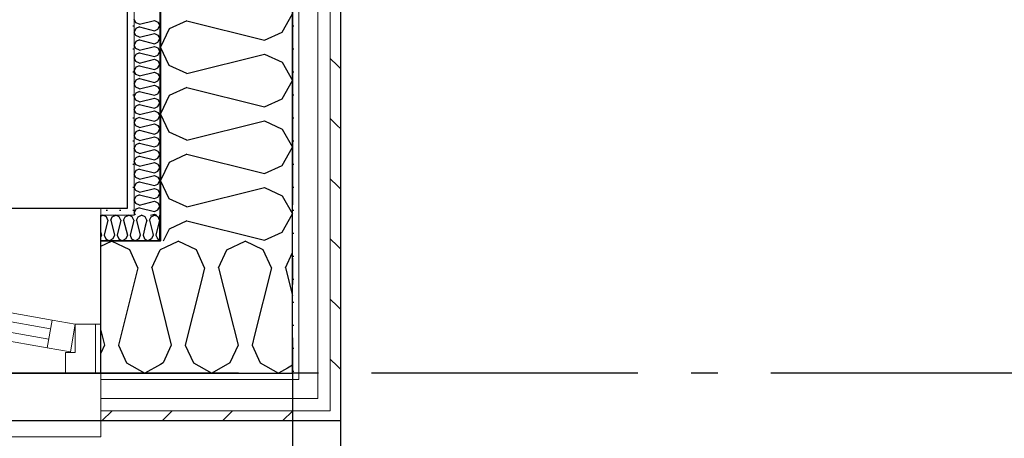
# Model space of a CAD drawing. Header units: millimetres. Extents: x -5000 to 341424, y -9235 to 550260.
# Tile 73 of 236: x 289374 to 291223, y 347648 to 348435. Entities that reach past the tile are written whole.
import ezdxf
from ezdxf.enums import TextEntityAlignment as Align

# ---------------------------------------------------------------- set-up
doc = ezdxf.new("R2010")
doc.units = ezdxf.units.MM
doc.header["$LTSCALE"] = 0.5
doc.header["$MEASUREMENT"] = 0
for name, pattern in [('Akselinje', [1500, 1000, -200, 100, -200]), ('Over snittplan', [260, 150, -50, 10, -50]), ('PLINE', [0])]:
    doc.linetypes.add(name, pattern=pattern)
for name, color, linetype in [('232- Ikke-bærende yttervegger (Skravur)(Nye konstruksjoner)', 7, 'Continuous'), ('232- Ikke-bærende yttervegger(Nye konstruksjoner)', 7, 'Continuous'), ('244- Vinduer_ dører_ foldevegger(Nye konstruksjoner)', 7, 'Continuous'), ('255- Gulvoverflate(Nye konstruksjoner)', 7, 'Continuous'), ('82-- Modullinjer(Nye konstruksjoner)', 7, 'Continuous'), ('842-M___1_50 Målsetting bygning', 7, 'Continuous'), ('862- M___Nettoareal(Nye konstruksjoner)', 7, 'Continuous'), ('862- M___Nettoareal(Polylinje)(Nye konstruksjoner)', 7, 'Continuous'), ('862- M___Nettoareal(Tekst)(Nye konstruksjoner)', 7, 'Continuous')]:
    doc.layers.add(name, color=color, linetype=linetype)
for name, color, linetype, lineweight in [('234- Vinduer_ dører_ porter(Nye konstruksjoner)', 7, 'Continuous', 0), ('235- Utvendig kledning og overflate(Nye konstruksjoner)', 7, 'Continuous', 0), ('236- Innvendig kledning og overflate(Nye konstruksjoner)', 7, 'Continuous', 0)]:
    doc.layers.add(name, color=color, linetype=linetype, lineweight=lineweight)
doc.styles.add('GENERATED_STYLE_1', font='txt')
doc.styles.add('GENERATED_STYLE_3', font='arial.ttf')
doc.styles.add('GENERATED_STYLE_5', font='arial.ttf')
doc.dimstyles.new('GENERATED_STYLE__2', dxfattribs={"dimtxt": 100, "dimasz": 95, "dimexe": 0.18, "dimexo": 0.0625, "dimgap": 0, "dimtad": 1, "dimtih": 1, "dimtoh": 1, "dimdec": 0, "dimzin": 0, "dimdsep": 46, "dimtxsty": 'GENERATED_STYLE_3', "dimblk": 'ARROWHEAD_6', "dimblk1": 'ARROWHEAD_6', "dimblk2": 'ARROWHEAD_6', "dimcen": 0.09, "dimse1": 1, "dimse2": 1, "dimclrd": 256, "dimclre": 256, "dimclrt": 256, "dimadec": 1, "dimazin": 0, "dimtfac": 1, "dimtdec": 4, "dimtmove": 0, "dimatfit": 3, "dimfxl": 1, "dimtolj": 1, "dimtzin": 0, "dimarcsym": 0})
pattern_1 = [(45, (0, 0), (-56.568542, 56.568542), [80, 0])]
pattern_2 = [(0, (0, 0), (0, 43.30127), [0, -25]), (0, (12.5, 21.65), (0, 43.30127), [0, -25])]

# ---------------------------------------------------------------- blocks, each defined once
blk = doc.blocks.new('LEILIGHET 3__2', base_point=(292118.6, 348580.7))
at = {"layer": '862- M___Nettoareal(Polylinje)(Nye konstruksjoner)', "linetype": 'PLINE', "flags": 128}
blk.add_lwpolyline([(294391, 356380.7), (286261, 356380.7), (286261, 348080.7), (289576, 348080.7), (289576, 349780.7), (294391, 349780.7)], close=True, dxfattribs=at)
at = {"layer": '862- M___Nettoareal(Tekst)(Nye konstruksjoner)', "style": 'GENERATED_STYLE_1'}
for tag, p in [('DUMMY_861', (288325.6, 358508)), ('ROOM_NAME', (287588.4, 358458.2)), ('DUMMY_862', (287588.4, 358319.8))]:
    blk.add_attdef(tag, text='', height=100, dxfattribs=at).set_placement(p, align=Align.TOP_LEFT)
blk = doc.blocks.new('UTEPLASS__28', base_point=(292126.8, 347380.7))
at = {"layer": '862- M___Nettoareal(Polylinje)(Nye konstruksjoner)', "linetype": 'PLINE', "flags": 128}
blk.add_lwpolyline([(294153, 349380.7), (289976, 349380.7), (289976, 346530.7), (294153, 346530.7)], close=True, dxfattribs=at)
at = {"layer": '862- M___Nettoareal(Tekst)(Nye konstruksjoner)', "style": 'GENERATED_STYLE_1'}
for tag, p in [('DUMMY_861', (292441.6, 347568.9)), ('ROOM_NAME', (291811.9, 347519.1)), ('DUMMY_862', (291811.9, 347380.7))]:
    blk.add_attdef(tag, text='', height=100, dxfattribs=at).set_placement(p, align=Align.TOP_LEFT)
blk = doc.blocks.new('*X134')
at = {"layer": '232- Ikke-bærende yttervegger (Skravur)(Nye konstruksjoner)', "linetype": 'PLINE'}
for p, q in [((289594.9, 348061.8), (289596.1, 348064.5)), ((289596.1, 348064.5), (289602.7, 348067.7)), ((289609.4, 348064.5), (289602.7, 348067.7)), ((289612.3, 348058), (289609.4, 348064.5)), ((289612.3, 348058), (289609.6, 348047.1)), ((289617.4, 348058), (289620.4, 348064.5)), ((289617.4, 348058), (289623.7, 348033)), ((289620.4, 348064.5), (289627, 348067.7)), ((289633.6, 348064.5), (289627, 348067.7)), ((289636.6, 348058), (289629.6, 348029.9)), ((289636.6, 348058), (289633.6, 348064.5)), ((289629.6, 348029.9), (289631.9, 348024.8)), ((289634.3, 348022.4), (289637, 348020.9))]:
    blk.add_line(p, q, dxfattribs=at)
blk = doc.blocks.new('*X135')
at = {"layer": '232- Ikke-bærende yttervegger (Skravur)(Nye konstruksjoner)', "linetype": 'PLINE'}
for p, q in [((289648.8, 348007.9), (289671.5, 348018.7)), ((289705.8, 348002.5), (289671.5, 348018.7)), ((289762.7, 348002.5), (289797, 348018.7)), ((289831.2, 348002.5), (289797, 348018.7)), ((289721.1, 347968.9), (289705.8, 348002.5)), ((289747.4, 347968.9), (289762.7, 348002.5)), ((289846.5, 347968.9), (289831.2, 348002.5)), ((289872.9, 347968.9), (289886, 347997.7)), ((289721.1, 347968.9), (289714.4, 347942.3)), ((289747.4, 347968.9), (289767.3, 347889.4)), ((289846.5, 347968.9), (289814.8, 347841.9)), ((289872.9, 347968.9), (289886, 347916.4)), ((289886, 347785.4), (289876.6, 347780.1))]:
    blk.add_line(p, q, dxfattribs=at)
blk = doc.blocks.new('*X137')
at = {"layer": '232- Ikke-bærende yttervegger (Skravur)(Nye konstruksjoner)', "linetype": 'PLINE'}
for p, q in [((289526, 348065.8), (289529.9, 348067.7)), ((289536.5, 348064.5), (289529.9, 348067.7)), ((289539.5, 348058), (289532.4, 348029.9)), ((289539.5, 348058), (289536.5, 348064.5)), ((289544.6, 348058), (289547.5, 348064.5)), ((289544.6, 348058), (289551.6, 348029.9)), ((289547.5, 348064.5), (289554.2, 348067.7)), ((289560.8, 348064.5), (289554.2, 348067.7)), ((289563.8, 348058), (289556.7, 348029.9)), ((289563.8, 348058), (289560.8, 348064.5)), ((289568.9, 348058), (289571.8, 348064.5)), ((289568.9, 348058), (289575.9, 348029.9)), ((289571.8, 348064.5), (289578.5, 348067.7)), ((289585.1, 348064.5), (289578.5, 348067.7)), ((289588, 348058), (289581, 348029.9)), ((289588, 348058), (289585.1, 348064.5)), ((289526, 348035.2), (289527.3, 348029.9)), ((289527.3, 348029.9), (289526, 348026.9)), ((289532.4, 348029.9), (289535.4, 348023.4)), ((289535.4, 348023.4), (289542, 348019.7)), ((289548.7, 348023.4), (289542, 348019.7)), ((289551.6, 348029.9), (289548.7, 348023.4)), ((289556.7, 348029.9), (289559.7, 348023.4)), ((289559.7, 348023.4), (289566.3, 348019.7)), ((289572.9, 348023.4), (289566.3, 348019.7)), ((289575.9, 348029.9), (289572.9, 348023.4)), ((289581, 348029.9), (289584, 348023.4)), ((289584, 348023.4), (289589, 348020.6))]:
    blk.add_line(p, q, dxfattribs=at)
blk = doc.blocks.new('*X138')
at = {"layer": '232- Ikke-bærende yttervegger (Skravur)(Nye konstruksjoner)', "linetype": 'PLINE'}
for p, q in [((289593.1, 348058), (289594.9, 348061.8)), ((289593.1, 348058), (289600.2, 348029.9)), ((289609.6, 348047.1), (289605.3, 348029.9)), ((289589, 348020.6), (289590.6, 348019.7)), ((289597.2, 348023.4), (289590.6, 348019.7)), ((289600.2, 348029.9), (289597.2, 348023.4)), ((289605.3, 348029.9), (289608.2, 348023.4)), ((289608.2, 348023.4), (289614.9, 348019.7)), ((289621.5, 348023.4), (289614.9, 348019.7)), ((289624.5, 348029.9), (289621.5, 348023.4)), ((289623.7, 348033), (289624.5, 348029.9)), ((289631.9, 348024.8), (289632.5, 348023.4)), ((289632.5, 348023.4), (289634.3, 348022.4))]:
    blk.add_line(p, q, dxfattribs=at)
blk = doc.blocks.new('*X140')
at = {"layer": '232- Ikke-bærende yttervegger (Skravur)(Nye konstruksjoner)', "linetype": 'PLINE'}
for p, q in [((289526, 348009.2), (289546.1, 348018.7)), ((289580.3, 348002.5), (289546.1, 348018.7)), ((289595.6, 347968.9), (289580.3, 348002.5)), ((289622, 347968.9), (289637.3, 348002.5)), ((289637.3, 348002.5), (289638, 348002.8)), ((289595.6, 347968.9), (289559.3, 347823.4)), ((289622, 347968.9), (289638, 347904.8)), ((289526, 347851), (289532.9, 347823.4)), ((289532.9, 347823.4), (289526, 347808.2)), ((289559.3, 347823.4), (289574.5, 347789.8)), ((289574.5, 347789.8), (289608.8, 347770.7)), ((289638, 347787), (289608.8, 347770.7))]:
    blk.add_line(p, q, dxfattribs=at)
blk = doc.blocks.new('*X141')
at = {"layer": '232- Ikke-bærende yttervegger (Skravur)(Nye konstruksjoner)', "linetype": 'PLINE'}
for p, q in [((289638, 348002.8), (289648.8, 348007.9)), ((289714.4, 347942.3), (289684.7, 347823.4)), ((289638, 347904.8), (289658.4, 347823.4)), ((289767.3, 347889.4), (289783.8, 347823.4)), ((289814.8, 347841.9), (289810.2, 347823.4)), ((289658.4, 347823.4), (289643.1, 347789.8)), ((289684.7, 347823.4), (289700, 347789.8)), ((289783.8, 347823.4), (289768.5, 347789.8)), ((289810.2, 347823.4), (289825.5, 347789.8)), ((289643.1, 347789.8), (289638, 347787)), ((289700, 347789.8), (289734.3, 347770.7)), ((289768.5, 347789.8), (289734.3, 347770.7)), ((289825.5, 347789.8), (289859.7, 347770.7)), ((289876.6, 347780.1), (289859.7, 347770.7))]:
    blk.add_line(p, q, dxfattribs=at)
blk = doc.blocks.new('Vindu[12]')
at = {"layer": '234- Vinduer_ dører_ porter(Nye konstruksjoner)', "linetype": 'PLINE'}
for p, q in [((288416, 348080.7), (289526, 348080.7)), ((288522.7, 348031.1), (289434.7, 347870.3)), ((288519.9, 348014.9), (289431.8, 347854.1)), ((289428.3, 347834.4), (288516.4, 347995.2)), ((289425.5, 347818.1), (288513.5, 347978.9)), ((289425.5, 347818.1), (289434.7, 347870.3)), ((289434.7, 347870.3), (289478, 347862.7)), ((289478, 347862.7), (289468.8, 347810.5)), ((289478, 347809.7), (289478, 347862.7)), ((289478, 347862.7), (289516, 347862.7)), ((289516, 347862.7), (289526, 347862.7)), ((289516, 347770.7), (289516, 347862.7)), ((289468.8, 347810.5), (289425.5, 347818.1)), ((289460, 347770.7), (289460, 347809.7)), ((289460, 347809.7), (289478, 347809.7)), ((289516, 347770.7), (289460, 347770.7)), ((289526, 347770.7), (289516, 347770.7)), ((288416, 347680.7), (289526, 347680.7)), ((289526, 347650.7), (289526, 347680.7)), ((288416, 347650.7), (289526, 347650.7))]:
    blk.add_line(p, q, dxfattribs=at)
at = {"layer": '235- Utvendig kledning og overflate(Nye konstruksjoner)', "linetype": 'PLINE'}
for p, q in [((289526, 347758.7), (289526, 347770.7)), ((289526, 347722.7), (289526, 347758.7)), ((289526, 347699.7), (289526, 347722.7)), ((289526, 347680.7), (289526, 347699.7))]:
    blk.add_line(p, q, dxfattribs=at)
at = {"layer": '236- Innvendig kledning og overflate(Nye konstruksjoner)', "linetype": 'PLINE'}
for p, q in [((289526, 348067.7), (289526, 348080.7)), ((289526, 348018.7), (289526, 348019.7))]:
    blk.add_line(p, q, dxfattribs=at)
at = {"layer": '244- Vinduer_ dører_ foldevegger(Nye konstruksjoner)', "linetype": 'PLINE'}
for p, q in [((289526, 348019.7), (289526, 348067.7)), ((289526, 347862.7), (289526, 348018.7)), ((289526, 347770.7), (289526, 347862.7)), ((289526, 347770.7), (289526, 347862.7))]:
    blk.add_line(p, q, dxfattribs=at)
blk = doc.blocks.new('*X146')
at = {"layer": '232- Ikke-bærende yttervegger (Skravur)(Nye konstruksjoner)', "linetype": 'PLINE'}
for p, q in [((289592.1, 348429.6), (289589, 348436.3)), ((289598.6, 348426.7), (289592.1, 348429.6)), ((289598.6, 348426.7), (289626.8, 348433.7)), ((289626.8, 348433.7), (289633.3, 348430.7)), ((289633.3, 348430.7), (289637, 348424.1)), ((289633.3, 348417.5), (289637, 348424.1)), ((289592.1, 348418.6), (289589, 348412)), ((289592.1, 348405.3), (289589, 348412)), ((289598.6, 348421.6), (289592.1, 348418.6)), ((289598.6, 348402.4), (289592.1, 348405.3)), ((289598.6, 348421.6), (289626.8, 348414.5)), ((289598.6, 348402.4), (289626.8, 348409.4)), ((289626.8, 348414.5), (289633.3, 348417.5)), ((289626.8, 348409.4), (289633.3, 348406.5)), ((289633.3, 348406.5), (289637, 348399.8)), ((289592.1, 348394.3), (289589, 348387.7)), ((289592.1, 348381.1), (289589, 348387.7)), ((289598.6, 348397.3), (289592.1, 348394.3)), ((289598.6, 348397.3), (289626.8, 348390.2)), ((289626.8, 348390.2), (289633.3, 348393.2)), ((289633.3, 348393.2), (289637, 348399.8)), ((289592.1, 348370), (289589, 348363.4)), ((289598.6, 348378.1), (289592.1, 348381.1)), ((289598.6, 348373), (289592.1, 348370)), ((289598.6, 348378.1), (289626.8, 348385.1)), ((289598.6, 348373), (289626.8, 348366)), ((289626.8, 348385.1), (289633.3, 348382.2)), ((289626.8, 348366), (289633.3, 348368.9)), ((289633.3, 348382.2), (289637, 348375.6)), ((289633.3, 348368.9), (289637, 348375.6)), ((289592.1, 348356.8), (289589, 348363.4)), ((289598.6, 348353.8), (289592.1, 348356.8)), ((289598.6, 348353.8), (289626.8, 348360.9)), ((289626.8, 348360.9), (289633.3, 348357.9)), ((289633.3, 348357.9), (289637, 348351.3)), ((289633.3, 348344.6), (289637, 348351.3)), ((289592.1, 348345.8), (289589, 348339.1)), ((289592.1, 348332.5), (289589, 348339.1)), ((289598.6, 348348.7), (289592.1, 348345.8)), ((289598.6, 348329.5), (289592.1, 348332.5)), ((289598.6, 348348.7), (289626.8, 348341.7)), ((289598.6, 348329.5), (289626.8, 348336.6)), ((289626.8, 348341.7), (289633.3, 348344.6)), ((289626.8, 348336.6), (289633.3, 348333.6)), ((289633.3, 348333.6), (289637, 348327)), ((289592.1, 348321.5), (289589, 348314.9)), ((289592.1, 348308.2), (289589, 348314.9)), ((289598.6, 348324.4), (289592.1, 348321.5)), ((289598.6, 348324.4), (289626.8, 348317.4)), ((289598.6, 348305.3), (289626.8, 348312.3)), ((289626.8, 348317.4), (289633.3, 348320.4)), ((289626.8, 348312.3), (289633.3, 348309.3)), ((289633.3, 348320.4), (289637, 348327)), ((289592.1, 348297.2), (289589, 348290.6)), ((289598.6, 348305.3), (289592.1, 348308.2)), ((289598.6, 348300.2), (289592.1, 348297.2)), ((289598.6, 348300.2), (289626.8, 348293.1)), ((289626.8, 348293.1), (289633.3, 348296.1)), ((289633.3, 348309.3), (289637, 348302.7)), ((289633.3, 348296.1), (289637, 348302.7)), ((289592.1, 348283.9), (289589, 348290.6)), ((289598.6, 348281), (289592.1, 348283.9)), ((289598.6, 348275.9), (289592.1, 348272.9)), ((289598.6, 348281), (289626.8, 348288)), ((289598.6, 348275.9), (289626.8, 348268.8)), ((289626.8, 348288), (289633.3, 348285.1)), ((289633.3, 348285.1), (289637, 348278.4)), ((289633.3, 348271.8), (289637, 348278.4)), ((289592.1, 348272.9), (289589, 348266.3)), ((289592.1, 348259.7), (289589, 348266.3)), ((289598.6, 348256.7), (289592.1, 348259.7)), ((289598.6, 348256.7), (289626.8, 348263.7)), ((289626.8, 348268.8), (289633.3, 348271.8)), ((289626.8, 348263.7), (289633.3, 348260.8)), ((289633.3, 348260.8), (289637, 348254.2)), ((289592.1, 348248.6), (289589, 348242)), ((289592.1, 348235.4), (289589, 348242)), ((289598.6, 348251.6), (289592.1, 348248.6)), ((289598.6, 348251.6), (289626.8, 348244.6)), ((289598.6, 348232.4), (289626.8, 348239.5)), ((289626.8, 348244.6), (289633.3, 348247.5)), ((289626.8, 348239.5), (289633.3, 348236.5)), ((289633.3, 348247.5), (289637, 348254.2)), ((289592.1, 348224.4), (289589, 348217.7)), ((289598.6, 348232.4), (289592.1, 348235.4)), ((289598.6, 348227.3), (289592.1, 348224.4)), ((289598.6, 348227.3), (289626.8, 348220.3)), ((289626.8, 348220.3), (289633.3, 348223.2)), ((289633.3, 348236.5), (289637, 348229.9)), ((289633.3, 348223.2), (289637, 348229.9)), ((289592.1, 348211.1), (289589, 348217.7)), ((289598.6, 348208.1), (289592.1, 348211.1)), ((289598.6, 348203), (289592.1, 348200.1)), ((289598.6, 348208.1), (289626.8, 348215.2)), ((289598.6, 348203), (289626.8, 348196)), ((289626.8, 348215.2), (289633.3, 348212.2)), ((289633.3, 348212.2), (289637, 348205.6)), ((289633.3, 348199), (289637, 348205.6)), ((289592.1, 348200.1), (289589, 348193.4)), ((289592.1, 348186.8), (289589, 348193.4)), ((289598.6, 348183.9), (289592.1, 348186.8)), ((289598.6, 348183.9), (289626.8, 348190.9)), ((289626.8, 348196), (289633.3, 348199)), ((289626.8, 348190.9), (289633.3, 348187.9)), ((289633.3, 348187.9), (289637, 348181.3)), ((289592.1, 348175.8), (289589, 348169.2)), ((289592.1, 348162.5), (289589, 348169.2)), ((289598.6, 348178.8), (289592.1, 348175.8)), ((289598.6, 348178.8), (289626.8, 348171.7)), ((289598.6, 348159.6), (289626.8, 348166.6)), ((289626.8, 348171.7), (289633.3, 348174.7)), ((289626.8, 348166.6), (289633.3, 348163.7)), ((289633.3, 348174.7), (289637, 348181.3)), ((289592.1, 348151.5), (289589, 348144.9)), ((289598.6, 348159.6), (289592.1, 348162.5)), ((289598.6, 348154.5), (289592.1, 348151.5)), ((289598.6, 348154.5), (289626.8, 348147.4)), ((289626.8, 348147.4), (289633.3, 348150.4)), ((289633.3, 348163.7), (289637, 348157)), ((289633.3, 348150.4), (289637, 348157)), ((289592.1, 348138.3), (289589, 348144.9)), ((289592.1, 348127.2), (289589, 348120.6)), ((289598.6, 348135.3), (289592.1, 348138.3)), ((289598.6, 348130.2), (289592.1, 348127.2)), ((289598.6, 348135.3), (289626.8, 348142.3)), ((289598.6, 348130.2), (289626.8, 348123.2)), ((289626.8, 348142.3), (289633.3, 348139.4)), ((289633.3, 348139.4), (289637, 348132.7)), ((289633.3, 348126.1), (289637, 348132.7)), ((289592.1, 348114), (289589, 348120.6)), ((289598.6, 348111), (289592.1, 348114)), ((289598.6, 348111), (289626.8, 348118.1)), ((289626.8, 348123.2), (289633.3, 348126.1)), ((289626.8, 348118.1), (289633.3, 348115.1)), ((289633.3, 348115.1), (289637, 348108.5)), ((289592.1, 348103), (289589, 348096.3)), ((289592.1, 348089.7), (289589, 348096.3)), ((289598.6, 348105.9), (289592.1, 348103)), ((289598.6, 348105.9), (289626.8, 348098.9)), ((289598.6, 348086.7), (289626.8, 348093.8)), ((289626.8, 348098.9), (289633.3, 348101.8)), ((289626.8, 348093.8), (289633.3, 348090.8)), ((289633.3, 348101.8), (289637, 348108.5)), ((289633.3, 348090.8), (289637, 348084.2)), ((289592.1, 348078.7), (289589, 348072)), ((289591.1, 348067.7), (289589, 348072)), ((289598.6, 348086.7), (289592.1, 348089.7)), ((289598.6, 348081.6), (289592.1, 348078.7)), ((289598.6, 348081.6), (289626.8, 348074.6)), ((289626.8, 348074.6), (289633.3, 348077.6)), ((289633.3, 348077.6), (289637, 348084.2)), ((289619.6, 348067.7), (289626.8, 348069.5)), ((289626.8, 348069.5), (289630.8, 348067.7))]:
    blk.add_line(p, q, dxfattribs=at)
blk = doc.blocks.new('*X148')
at = {"layer": '232- Ikke-bærende yttervegger (Skravur)(Nye konstruksjoner)', "linetype": 'PLINE'}
for p, q in [((289866.9, 348412.1), (289886, 348446.4)), ((289687.8, 348433.2), (289654.2, 348417.9)), ((289687.8, 348433.2), (289833.3, 348396.8)), ((289654.2, 348417.9), (289638, 348383.7)), ((289833.3, 348396.8), (289866.9, 348412.1)), ((289654.2, 348349.4), (289638, 348383.7)), ((289687.8, 348334.1), (289833.3, 348370.5)), ((289833.3, 348370.5), (289866.9, 348355.2)), ((289687.8, 348334.1), (289654.2, 348349.4)), ((289866.9, 348355.2), (289886, 348320.9)), ((289866.9, 348286.7), (289886, 348320.9)), ((289687.8, 348307.7), (289654.2, 348292.5)), ((289687.8, 348307.7), (289833.3, 348271.4)), ((289654.2, 348292.5), (289638, 348258.2)), ((289833.3, 348271.4), (289866.9, 348286.7)), ((289654.2, 348223.9), (289638, 348258.2)), ((289687.8, 348208.6), (289833.3, 348245)), ((289833.3, 348245), (289866.9, 348229.7)), ((289687.8, 348208.6), (289654.2, 348223.9)), ((289866.9, 348229.7), (289886, 348195.5)), ((289866.9, 348161.2), (289886, 348195.5)), ((289654.2, 348167), (289638, 348132.7)), ((289687.8, 348182.3), (289654.2, 348167)), ((289687.8, 348182.3), (289833.3, 348145.9)), ((289833.3, 348145.9), (289866.9, 348161.2)), ((289654.2, 348098.5), (289638, 348132.7)), ((289687.8, 348083.2), (289833.3, 348119.6)), ((289833.3, 348119.6), (289866.9, 348104.3)), ((289687.8, 348083.2), (289654.2, 348098.5)), ((289866.9, 348104.3), (289886, 348070)), ((289687.8, 348056.8), (289654.2, 348041.6)), ((289687.8, 348056.8), (289833.3, 348020.5)), ((289866.9, 348035.8), (289886, 348070)), ((289654.2, 348041.6), (289643.4, 348018.7)), ((289833.3, 348020.5), (289866.9, 348035.8))]:
    blk.add_line(p, q, dxfattribs=at)
blk = doc.blocks.new('Standard grid marker[85]', base_point=(305734.8, 347770.7))
at = {"layer": '82-- Modullinjer(Nye konstruksjoner)', "linetype": 'Akselinje'}
blk.add_line((305534.8, 347770.7), (271734.8, 347770.7), dxfattribs=at)
at = {"layer": '82-- Modullinjer(Nye konstruksjoner)', "style": 'GENERATED_STYLE_5'}
for tag, p in [('AC_MarkerText_1_1', (271409.8, 347824.4)), ('AC_MarkerText_1_0', (305859.8, 347824.4))]:
    blk.add_attdef(tag, text='', height=100, rotation=360, dxfattribs=at).set_placement(p, align=Align.TOP_CENTER)
blk = doc.blocks.new('Standard grid marker[94]', base_point=(289886, 363787.1))
at = {"layer": '82-- Modullinjer(Nye konstruksjoner)', "linetype": 'Akselinje'}
blk.add_line((289886, 363587.1), (289886, 339987.1), dxfattribs=at)
at = {"layer": '82-- Modullinjer(Nye konstruksjoner)', "style": 'GENERATED_STYLE_5'}
for tag, p in [('AC_MarkerText_1_0', (289886, 363963.5)), ('AC_MarkerText_1_1', (289886, 339713.5))]:
    blk.add_attdef(tag, text='', height=100, rotation=360, dxfattribs=at).set_placement(p, align=Align.TOP_CENTER)
blk = doc.blocks.new('*D739')
at = {"layer": '842-M___1_50 Målsetting bygning', "linetype": 'PLINE'}
for p, q in [((288416, 346657.5), (288416, 346845)), ((289526, 346657.5), (289526, 346845)), ((288466, 346801.2), (288366, 346701.2)), ((289576, 346801.2), (289476, 346701.2)), ((288341, 346751.2), (288416, 346751.2)), ((288416, 346751.2), (289526, 346751.2))]:
    blk.add_line(p, q, dxfattribs=at)
at = {"layer": '842-M___1_50 Målsetting bygning', "char_height": 100, "attachment_point": 7, "style": 'GENERATED_STYLE_3'}
for s, insert in [('\\A1;{\\pql;\\fArial|b0|i0|c0|p0;\\W1.000000;1\xa0110}', (288804.5, 346771.2)), ('\\A1;{\\pql;\\fArial|b0|i0|c0|p0;\\W1.000000;2\xa0210}', (288799.4, 346631.2))]:
    blk.add_mtext(s, dxfattribs=dict(at, insert=insert))
blk = doc.blocks.new('ARROWHEAD_6')
at = {"linetype": 'Continuous'}
for p, q in [((-0.5, -0.5), (0.5, 0.5)), ((0, 0), (-1, 0))]:
    blk.add_line(p, q, dxfattribs=at)
blk = doc.blocks.new('*D740')
at = {"layer": '842-M___1_50 Målsetting bygning', "linetype": 'PLINE'}
for p, q in [((289526, 346657.5), (289526, 346845)), ((289886, 346657.5), (289886, 346845)), ((289576, 346801.2), (289476, 346701.2)), ((289836, 346701.2), (289936, 346801.2)), ((289526, 346751.2), (289886, 346751.2)), ((289886, 346751.2), (289961, 346751.2))]:
    blk.add_line(p, q, dxfattribs=at)
at = {"layer": '842-M___1_50 Målsetting bygning', "insert": (289591.6, 346771.2), "char_height": 100, "attachment_point": 7, "style": 'GENERATED_STYLE_3'}
blk.add_mtext('\\A1;{\\pql;\\fArial|b0|i0|c0|p0;\\W1.000000;360}', dxfattribs=at)
blk = doc.blocks.new('*D869')
at = {"layer": '842-M___1_50 Målsetting bygning', "linetype": 'PLINE'}
for p, q in [((289886, 343394), (289886, 343206.5)), ((294391, 343394), (294391, 343206.5)), ((289836, 343250.2), (289936, 343350.2)), ((294341, 343250.2), (294441, 343350.2)), ((294391, 343300.2), (289886, 343300.2))]:
    blk.add_line(p, q, dxfattribs=at)
at = {"layer": '842-M___1_50 Målsetting bygning', "char_height": 100, "attachment_point": 7, "style": 'GENERATED_STYLE_3'}
for s, insert in [('\\A1;{\\pql;\\fArial|b0|i0|c0|p0;\\W1.000000;4\xa0505}', (291966.9, 343320.2)), ('\\A1;{\\pql;\\fArial|b0|i0|c0|p0;\\W1.000000;220}', (294386.6, 343320.2))]:
    blk.add_mtext(s, dxfattribs=dict(at, insert=insert))
blk = doc.blocks.new('*D870')
at = {"layer": '842-M___1_50 Målsetting bygning', "linetype": 'PLINE'}
for p, q in [((289638, 343394), (289638, 343206.5)), ((289886, 343394), (289886, 343206.5)), ((289588, 343250.2), (289688, 343350.2)), ((289836, 343250.2), (289936, 343350.2)), ((289886, 343300.2), (289638, 343300.2))]:
    blk.add_line(p, q, dxfattribs=at)
at = {"layer": '842-M___1_50 Målsetting bygning', "insert": (289647.6, 343320.2), "char_height": 100, "attachment_point": 7, "style": 'GENERATED_STYLE_3'}
blk.add_mtext('\\A1;{\\pql;\\fArial|b0|i0|c0|p0;\\W1.000000;248}', dxfattribs=at)
blk = doc.blocks.new('*D871')
at = {"layer": '842-M___1_50 Målsetting bygning', "linetype": 'PLINE'}
for p, q in [((286261, 343394), (286261, 343206.5)), ((289638, 343394), (289638, 343206.5)), ((286211, 343250.2), (286311, 343350.2)), ((289588, 343250.2), (289688, 343350.2)), ((289638, 343300.2), (286261, 343300.2))]:
    blk.add_line(p, q, dxfattribs=at)
at = {"layer": '842-M___1_50 Målsetting bygning', "insert": (287777.9, 343320.2), "char_height": 100, "attachment_point": 7, "style": 'GENERATED_STYLE_3'}
blk.add_mtext('\\A1;{\\pql;\\fArial|b0|i0|c0|p0;\\W1.000000;3\xa0377}', dxfattribs=at)
blk = doc.blocks.new('SOV__40', base_point=(287827.1, 350061))
at = {"layer": '862- M___Nettoareal(Polylinje)(Nye konstruksjoner)', "linetype": 'PLINE', "flags": 128}
blk.add_lwpolyline([(289576, 351152.6), (286261, 351152.7), (286261, 348080.7), (289576, 348080.7)], close=True, dxfattribs=at)
at = {"layer": '862- M___Nettoareal(Tekst)(Nye konstruksjoner)', "style": 'GENERATED_STYLE_1'}
for tag, p in [('DUMMY_861', (288051.2, 350249.2)), ('ROOM_NAME', (287603, 350199.4)), ('DUMMY_862', (287603, 350061))]:
    blk.add_attdef(tag, text='', height=100, dxfattribs=at).set_placement(p, align=Align.TOP_LEFT)

msp = doc.modelspace()

# ---------------------------------------------------------------- hatches: boundary and pattern name
at = {"layer": '232- Ikke-bærende yttervegger (Skravur)(Nye konstruksjoner)', "linetype": 'Continuous'}
h = msp.add_hatch(dxfattribs=at)
h.set_pattern_fill('Prikker_tett', color=256, style=0, pattern_type=2)
h.set_pattern_definition(pattern_2)
h.paths.add_polyline_path([(289576, 349767.7), (289576, 348080.7), (289589, 348080.7), (289589, 349767.7)])
for points in [[(289637, 349718.7), (289637, 348019.7), (289638, 348019.7), (289638, 349718.7)], [(289526, 348018.7), (289637, 348018.7), (289637, 348019.7), (289526, 348019.7)], [(289637, 348019.7), (289638, 348018.7), (289638, 348019.7)], [(289637, 348018.7), (289638, 348018.7), (289637, 348019.7)]]:
    msp.add_hatch(color=256, dxfattribs=at).paths.add_polyline_path(points)
h = msp.add_hatch(dxfattribs=at)
h.set_pattern_fill('Prikker_tett', color=256, style=0, pattern_type=2)
h.set_pattern_definition(pattern_2)
h.paths.add_polyline_path([(289898, 349458.7), (289886, 349458.7), (289886, 347770.7), (289898, 347770.7)])
h = msp.add_hatch(dxfattribs=at)
h.set_pattern_fill('Skrålinjer_2', color=256, style=0, pattern_type=2)
h.set_pattern_definition([(135, (0, 0), (56.568542, 56.568542), [80, 0])])
h.paths.add_polyline_path([(289957, 349380.7), (289957, 347699.7), (289976, 347699.7), (289976, 349380.7)])
h = msp.add_hatch(dxfattribs=at)
h.set_pattern_fill('Prikker_tett', color=256, style=0, pattern_type=2)
h.set_pattern_definition(pattern_2)
h.paths.add_polyline_path([(289576, 348080.7), (289526, 348080.7), (289526, 348067.7), (289576, 348067.7)])
h = msp.add_hatch(dxfattribs=at)
h.set_pattern_fill('Prikker_tett', color=256, style=0, pattern_type=2)
h.set_pattern_definition(pattern_2)
h.paths.add_polyline_path([(289576, 348080.7), (289589, 348067.7), (289589, 348080.7)])
h = msp.add_hatch(dxfattribs=at)
h.set_pattern_fill('Prikker_tett', color=256, style=0, pattern_type=2)
h.set_pattern_definition(pattern_2)
h.paths.add_polyline_path([(289576, 348067.7), (289589, 348067.7), (289576, 348080.7)])
h = msp.add_hatch(dxfattribs=at)
h.set_pattern_fill('Prikker_tett', color=256, style=0, pattern_type=2)
h.set_pattern_definition(pattern_2)
h.paths.add_polyline_path([(289526, 347770.7), (289526, 347758.7), (289886, 347758.7), (289886, 347770.7)])
h = msp.add_hatch(dxfattribs=at)
h.set_pattern_fill('Prikker_tett', color=256, style=0, pattern_type=2)
h.set_pattern_definition(pattern_2)
h.paths.add_polyline_path([(289898, 347770.7), (289886, 347770.7), (289898, 347758.7)])
h = msp.add_hatch(dxfattribs=at)
h.set_pattern_fill('Prikker_tett', color=256, style=0, pattern_type=2)
h.set_pattern_definition(pattern_2)
h.paths.add_polyline_path([(289886, 347758.7), (289898, 347758.7), (289886, 347770.7)])
h = msp.add_hatch(dxfattribs=at)
h.set_pattern_fill('Skrålinjer_2', color=256, style=0, pattern_type=2)
h.set_pattern_definition(pattern_1)
h.paths.add_polyline_path([(289526, 347699.7), (289526, 347680.7), (289957, 347680.7), (289957, 347699.7)])
h = msp.add_hatch(dxfattribs=at)
h.set_pattern_fill('Skrålinjer_2', color=256, style=0, pattern_type=2)
h.set_pattern_definition(pattern_1)
h.paths.add_polyline_path([(289957, 347699.7), (289976, 347680.7), (289976, 347699.7)])
h = msp.add_hatch(dxfattribs=at)
h.set_pattern_fill('Skrålinjer_2', color=256, style=0, pattern_type=2)
h.set_pattern_definition(pattern_1)
h.paths.add_polyline_path([(289957, 347680.7), (289976, 347680.7), (289957, 347699.7)])

# ---------------------------------------------------------------- linework, layer by layer
at = {"layer": '232- Ikke-bærende yttervegger(Nye konstruksjoner)', "linetype": 'PLINE'}
for p, q in [((289637, 349718.7), (289637, 348067.7)), ((289638, 349470.7), (289638, 348019.7)), ((289886, 348018.7), (289886, 349470.7)), ((289526, 348019.7), (289526, 348067.7)), ((289637, 348019.7), (289637, 348067.7)), ((289637, 348019.7), (289637, 348067.7)), ((289637, 348019.7), (289526, 348019.7)), ((289638, 348018.7), (289526, 348018.7)), ((289526, 347862.7), (289526, 348018.7)), ((289638, 348018.7), (289638, 348019.7)), ((289638, 348018.7), (289638, 348019.7)), ((289886, 347770.7), (289886, 348018.7)), ((289886, 347770.7), (289886, 348018.7)), ((289526, 347770.7), (289526, 347862.7)), ((289526, 347770.7), (289638, 347770.7)), ((289638, 347770.7), (289886, 347770.7))]:
    msp.add_line(p, q, dxfattribs=at)
at = {"layer": '235- Utvendig kledning og overflate(Nye konstruksjoner)', "linetype": 'PLINE'}
for p, q in [((289898, 347770.7), (289898, 349458.7)), ((289934, 347758.7), (289934, 349422.7)), ((289957, 347722.7), (289957, 349399.7)), ((289526, 347758.7), (289526, 347770.7)), ((289526, 347758.7), (289886, 347758.7)), ((289526, 347722.7), (289526, 347758.7)), ((289886, 347758.7), (289898, 347758.7)), ((289898, 347758.7), (289898, 347770.7)), ((289898, 347758.7), (289898, 347770.7)), ((289934, 347722.7), (289934, 347758.7)), ((289526, 347722.7), (289898, 347722.7)), ((289526, 347699.7), (289526, 347722.7)), ((289898, 347722.7), (289934, 347722.7)), ((289957, 347699.7), (289957, 347722.7)), ((289957, 347699.7), (289957, 347722.7)), ((289526, 347699.7), (289934, 347699.7)), ((289526, 347680.7), (289526, 347699.7)), ((289934, 347699.7), (289957, 347699.7))]:
    msp.add_line(p, q, dxfattribs=at)
at = {"layer": '235- Utvendig kledning og overflate(Nye konstruksjoner)', "linetype": 'PLINE', "flags": 128}
for points in [[(289976, 347699.7), (289976, 349380.7)], [(289976, 347680.7), (289976, 347699.7)], [(289526, 347680.7), (289976, 347680.7)]]:
    msp.add_lwpolyline(points, dxfattribs=at)
at = {"layer": '236- Innvendig kledning og overflate(Nye konstruksjoner)', "linetype": 'PLINE'}
for p, q in [((289589, 349719.7), (289589, 348080.7)), ((289526, 348067.7), (289526, 348080.7)), ((289589, 348067.7), (289589, 348080.7)), ((289589, 348067.7), (289589, 348080.7)), ((289589, 348067.7), (289526, 348067.7)), ((289526, 348018.7), (289526, 348019.7))]:
    msp.add_line(p, q, dxfattribs=at)
at = {"layer": '236- Innvendig kledning og overflate(Nye konstruksjoner)', "linetype": 'PLINE', "flags": 128}
for points in [[(289576, 349780.7), (289576, 348080.7)], [(289576, 348080.7), (289526, 348080.7)]]:
    msp.add_lwpolyline(points, dxfattribs=at)
at = {"layer": '255- Gulvoverflate(Nye konstruksjoner)', "linetype": 'PLINE', "flags": 128}
for points in [[(277601, 349570.7), (277601, 347770.7), (281536, 347770.7), (281536, 349470.7), (285893, 349470.7), (285893, 347770.7), (289886, 347770.7), (289886, 349470.7), (294243, 349470.7), (294243, 347770.7), (298236, 347770.7), (298236, 349470.7), (303051, 349470.7), (303051, 356690.6), (277601, 356690.6), (277601, 354890.6)], [(294153, 349380.7), (289976, 349380.7), (289976, 347680.7), (288191, 347680.7), (288191, 345030.7), (294153, 345030.7)]]:
    msp.add_lwpolyline(points, close=True, dxfattribs=at)
at = {"layer": '255- Gulvoverflate(Nye konstruksjoner)', "linetype": 'Over snittplan', "flags": 128}
msp.add_lwpolyline([(294153, 349380.7), (289976, 349380.7), (289976, 346530.7), (294153, 346530.7)], close=True, dxfattribs=at)

# ---------------------------------------------------------------- block references
at = {"layer": '232- Ikke-bærende yttervegger(Nye konstruksjoner)'}
for name in ['*X146', '*X148', '*X137', '*X138', '*X134', '*X140', '*X135', '*X141']:
    msp.add_blockref(name, (0, 0), dxfattribs=at)
at = {"layer": '244- Vinduer_ dører_ foldevegger(Nye konstruksjoner)', "linetype": 'PLINE'}
msp.add_blockref('Vindu[12]', (0, 0), dxfattribs=at)
at = {"layer": '82-- Modullinjer(Nye konstruksjoner)', "linetype": 'PLINE'}
for name, p in [('Standard grid marker[94]', (289886, 363787.1)), ('Standard grid marker[85]', (305734.8, 347770.7))]:
    msp.add_blockref(name, p, dxfattribs=at)
at = {"layer": '862- M___Nettoareal(Nye konstruksjoner)', "linetype": 'Continuous'}
for name, p in [('LEILIGHET 3__2', (292118.6, 348580.7)), ('SOV__40', (287827.1, 350061)), ('UTEPLASS__28', (292126.8, 347380.7))]:
    msp.add_blockref(name, p, dxfattribs=at)

# ---------------------------------------------------------------- dimensions: what is measured, and where the dimension line sits
at = {"layer": '842-M___1_50 Målsetting bygning', "linetype": 'Continuous'}
for base, p1, p2, picture, middle in [((286261, 343300.2), (289638, 348868.7), (286261, 352125.7), '*D871', (287949.5, 343370.2)), ((289886, 343300.2), (294391, 352125.7), (289886, 348620.7), '*D869', (292138.5, 343370.2)), ((289638, 343300.2), (289886, 348620.7), (289638, 348868.7), '*D870', (289761.8, 343370.2))]:
    dim = msp.add_linear_dim(base=base, p1=p1, p2=p2, angle=180, dimstyle='GENERATED_STYLE__2', dxfattribs=at)
    dim.commit()
    dim.dimension.update_dxf_attribs({"geometry": picture, "text_midpoint": middle, "dimtype": 160})
for base, p1, p2, picture, middle in [((289886, 346751.2), (289526, 347680.7), (289886, 348620.7), '*D740', (289705.8, 346821.2)), ((289526, 346751.2), (288416, 347680.7), (289526, 347680.7), '*D739', (288976, 346821.2))]:
    dim = msp.add_linear_dim(base=base, p1=p1, p2=p2, dimstyle='GENERATED_STYLE__2', dxfattribs=at)
    dim.commit()
    dim.dimension.update_dxf_attribs({"geometry": picture, "text_midpoint": middle, "dimtype": 160})

doc.saveas('drawing.dxf')
